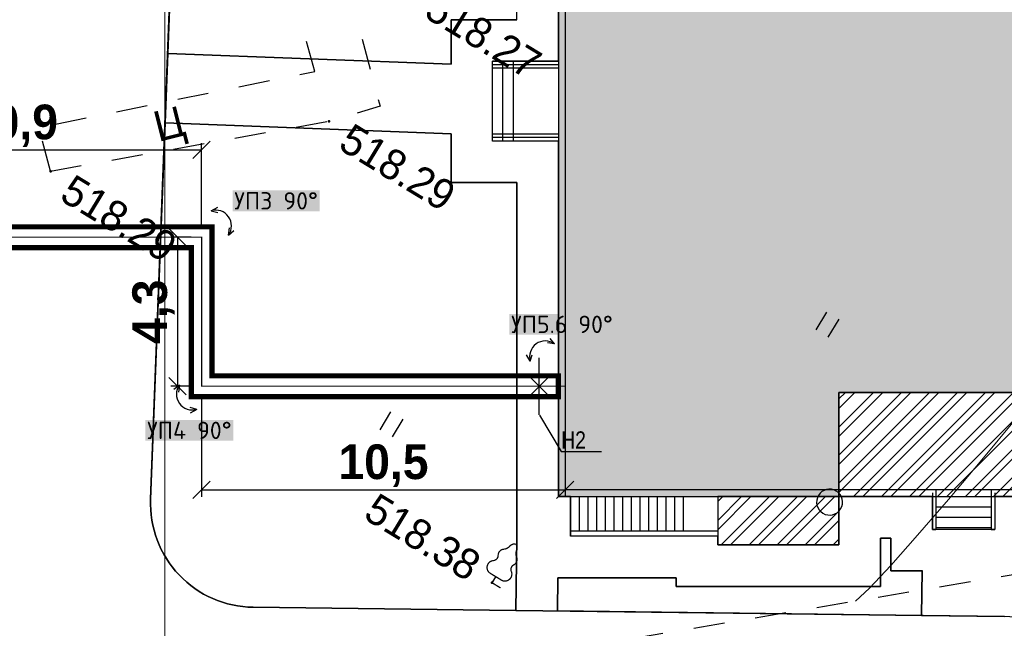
# Model space of a CAD drawing. Header units: millimetres. Extents: x 0 to 1576219, y -334896 to 156638.
# Tile 31 of 63: x 359679 to 388108, y -38382 to -20829. Entities that reach past the tile are written whole.
import ezdxf
from ezdxf import colors
from ezdxf.entities.mleader import LeaderData, LeaderLine
from ezdxf.math import Vec2, Vec3

# ---------------------------------------------------------------- set-up
doc = ezdxf.new("R2010")
doc.units = ezdxf.units.MM
doc.linetypes.add('Д_ТРОТ_ТРУБА', pattern=[3, 1.5, -1.5])
doc.linetypes.add('ДОРОГИ_СТРОЯЩ', pattern=[9, 8, -1])
for name, color, linetype in [('(004) Точки рельефа', 7, 'Continuous'), ('(022) Возд. Линии', 7, 'Continuous'), ('(025) Дорога', 7, 'Continuous'), ('(031) Горизонтали', 42, 'Continuous'), ('(036) Растительность', 7, 'Continuous'), ('(038) Деревья', 7, 'Continuous')]:
    doc.layers.add(name, color=color, linetype=linetype)
doc.layers.add('К1', color=7, linetype='Continuous', lineweight=40, true_color=0x076e4b)
doc.styles.add('BLACK', font='tahomabd.ttf')
doc.styles.add('BM-431', font='txt')
doc.styles.add('D-431', font='txt')
doc.styles.add('FAYZXON', font='GOTHICB.TTF')
doc.styles.add('GOST', font='isocpeur.ttf')
doc.styles.add('стиль 3', font='arial.ttf', dxfattribs={"width": 0.8, "height": 800})
doc.dimstyles.new('genplan dimension', dxfattribs={"dimtxt": 1100, "dimasz": 450, "dimexe": 450, "dimexo": 0, "dimgap": 80, "dimtad": 1, "dimlfac": 0.001, "dimtxsty": 'BLACK', "dimblk": 'OBLIQUE', "dimcen": 0, "dimclrd": 186, "dimclre": 186, "dimclrt": 186, "dimadec": 1, "dimazin": 0, "dimtfac": 1, "dimtmove": 0, "dimatfit": 3, "dimldrblk": 'OBLIQUE', "dimfxl": 1, "dimlwd": 9, "dimlwe": 9, "dimarcsym": 0})
doc.dimstyles.new('MAGENTA genplan dimension', dxfattribs={"dimtxt": 1000, "dimasz": 500, "dimexe": 200, "dimexo": 300, "dimgap": 100, "dimtad": 1, "dimdec": 1, "dimlfac": 0.001, "dimzin": 1, "dimtxsty": 'FAYZXON', "dimblk": 'OBLIQUE', "dimcen": 0, "dimclrd": 142, "dimclre": 142, "dimclrt": 6, "dimadec": 0, "dimazin": 0, "dimtfac": 1, "dimtdec": 1, "dimtmove": 0, "dimatfit": 3, "dimldrblk": 'OBLIQUE', "dimfxl": 1, "dimlwd": 30, "dimlwe": 30, "dimarcsym": 0})

# ---------------------------------------------------------------- blocks, each defined once
blk = doc.blocks.new('_Oblique')
at = {"color": 0, "linetype": 'ByBlock', "lineweight": -2}
blk.add_line((-0.5, -0.5), (0.5, 0.5), dxfattribs=at)
blk = doc.blocks.new('*D287')
at = {"color": 186, "lineweight": 9, "transparency": 16777216}
for p, q in [((2251645, -569648), (2251244, -569892)), ((2251628, -569658), (2280354, -616929)), ((2280501, -616840), (2279970, -617163))]:
    blk.add_line(p, q, dxfattribs=at)
at = {"layer": 'Defpoints', "color": 0, "transparency": 16777216}
for p in [(2251645, -569648), (2280501, -616840), (2280354, -616929)]:
    blk.add_point(p, dxfattribs=at)
at = {"color": 186, "lineweight": 9, "transparency": 16777216, "xscale": 449.9999999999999, "yscale": 449.9999999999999, "zscale": 449.9999999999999}
for p, rotation in [((2251628, -569658), 121.286569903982), ((2280354, -616929), 301.286569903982)]:
    blk.add_blockref('_Oblique', p, dxfattribs=dict(at, rotation=rotation))
at = {"color": 186, "transparency": 16777216, "insert": (2266656, -592890), "char_height": 1100, "attachment_point": 5, "rotation": 301.2866, "style": 'BLACK'}
blk.add_mtext('55,32', dxfattribs=at)
blk = doc.blocks.new('d')
at = {"layer": '(038) Деревья'}
blk.add_ellipse((0, 0), major_axis=(0.265, 0.265), ratio=1, start_param=5.497787, end_param=11.780972, dxfattribs=at)
blk = doc.blocks.new('I04010')
for p, q in [((-0.412273, 0.007146), (-0.412273, 1.207146)), ((0.387727, 1.207146), (0.387727, 0.007146))]:
    blk.add_line(p, q)
blk = doc.blocks.new('karagach-flat-55-flat-1')
at = {"layer": '(038) Деревья', "const_width": 0.0375}
for points in [[(-0.208, 1.009, 0.181567), (-0.117, 1.159, 0.303004)], [(0, 1.312, 0.246034), (-0.117, 1.159, 0.489079)], [(0, 1.312, -0.246034), (0.117, 1.159, -0.489079)], [(0.208, 1.009, -0.181567), (0.117, 1.159, -0.303004)], [(-0.208, 1.009, 0.430853), (-0.255, 0.753, 0.548276)], [(0.208, 1.009, -0.430853), (0.255, 0.753, -0.548276)], [(-0.315, 0.559, 0.626949), (-0.218, 0.206, 0.702465)], [(-0.315, 0.559, 0.383603), (-0.255, 0.753, 0.352912)], [(0.315, 0.559, -0.626949), (0.218, 0.206, -0.702465)], [(0.315, 0.559, -0.383603), (0.255, 0.753, -0.352912)]]:
    blk.add_lwpolyline(points, format="xyb", dxfattribs=at)
for points in [[(0, 0.206), (-0.218, 0.206)], [(0, 0), (0, 0.206)], [(0, 0.206), (0.218, 0.206)], [(0, 0), (0.281, 0)]]:
    blk.add_lwpolyline(points, dxfattribs=at)
at = {"layer": '(038) Деревья'}
blk.add_lwpolyline([(0, 0), (0, 0.206)], dxfattribs=at)
blk = doc.blocks.new('A$C05d28b1e')
at = {"layer": '(004) Точки рельефа', "color": 7, "linetype": 'ByBlock', "lineweight": -2}
for p in [(-154269, 22938), (-160388, 17533), (-143327, 14007)]:
    blk.add_point(p, dxfattribs=at)
at = {"layer": '(025) Дорога', "linetype": 'Д_ТРОТ_ТРУБА', "ltscale": 600, "flags": 128}
for points in [[(27459, 120222), (8937, 104733), (7549, 103433), (-2273, 96670), (-15702, 86137), (-17767, 85381), (-18644, 85674), (-40043, 104576), (-45955, 113584), (-51231, 109005), (-44895, 102103), (-42025, 99008), (-25117, 82841), (-25117, 81951), (-25407, 81084), (-32229, 76172), (-32639, 76060), (-33388, 76495), (-37188, 78427), (-42918, 74170), (-43534, 73566), (-56171, 68379), (-72915, 59805), (-96929, 47597), (-121278, 30068), (-138829, 14906), (-139804, 14024), (-138021, 12053), (-129914, 19516), (-105640, 36924), (-88825, 45949), (-78921, 50853), (-56719, 62542), (-42094, 71045), (-39916, 71829), (-37271, 72176), (-35503, 71928), (-34406, 71614), (-29497, 64248), (-29370, 62878), (-30300, 61153), (-32643, 58416), (-31513, 56567), (-31513, 56567), (-31513, 56567)], [(-155362, 23955), (-158570, 26940), (-156815, 28826), (-157910, 29845), (-157333, 30400), (-154421, 27328), (-155534, 26273), (-153229, 24072), (-154269, 22938)], [(-160388, 17533), (-161335, 18428), (-155362, 23955)], [(-160388, 17533), (-154269, 22938), (-154271, 22940)]]:
    blk.add_lwpolyline(points, dxfattribs=at)
at = {"layer": '(031) Горизонтали', "color": 42, "linetype": 'Continuous', "lineweight": 0, "ltscale": 600}
blk.add_lwpolyline([(-134085, 19004), (-133934, 19534), (-133751, 20410), (-133544, 21557), (-133321, 22905), (-133090, 24381), (-132859, 25913)], dxfattribs=at)
at = {"layer": '(022) Возд. Линии', "xscale": 1000, "yscale": 1000, "zscale": 1000}
blk.add_blockref('karagach-flat-55-flat-1', (-143327, 14007), dxfattribs=at)
at = {"layer": '(036) Растительность', "linetype": 'Continuous', "xscale": 500, "yscale": 500, "zscale": 500}
for p in [(-138917, 25096), (-148177, 16097)]:
    blk.add_blockref('I04010', p, dxfattribs=at)
at = {"layer": '(038) Деревья', "linetype": 'Continuous', "xscale": 1000, "yscale": 1000, "zscale": 1000}
blk.add_blockref('d', (-136210, 21055), dxfattribs=at)
at = {"layer": '(004) Точки рельефа', "linetype": 'ByBlock', "char_height": 875, "attachment_point": 4, "style": 'D-431'}
for s, insert in [('518.27', (-153528, 27362)), ('518.29', (-153671, 22827)), ('518.29', (-159782, 17388)), ('518.38', (-147512, 14092))]:
    blk.add_mtext(s, dxfattribs=dict(at, insert=insert))
at = {"layer": '(025) Дорога', "linetype": 'ДОРОГИ_СТРОЯЩ', "style": 'BM-431'}
blk.add_text('Ц', height=875, rotation=45.4202, dxfattribs=at).set_placement((-158166, 19866))
blk = doc.blocks.new('*D325')
at = {"color": 142, "lineweight": 30, "transparency": 16777216}
for p, q in [((354033, -26801), (354033, -24385)), ((364933, -26801), (364933, -24385)), ((354033, -24585), (364933, -24585))]:
    blk.add_line(p, q, dxfattribs=at)
at = {"layer": 'Defpoints', "color": 0, "transparency": 16777216}
for p in [(364933, -24585), (354033, -27101), (364933, -27101)]:
    blk.add_point(p, dxfattribs=at)
at = {"color": 142, "lineweight": 30, "transparency": 16777216, "xscale": 500, "yscale": 500, "zscale": 500, "rotation": 180}
blk.add_blockref('_Oblique', (354033, -24585), dxfattribs=at)
at = {"color": 142, "lineweight": 30, "transparency": 16777216, "xscale": 500, "yscale": 500, "zscale": 500}
blk.add_blockref('_Oblique', (364933, -24585), dxfattribs=at)
at = {"color": 6, "transparency": 16777216, "insert": (359483, -23890), "char_height": 1000, "attachment_point": 5, "style": 'FAYZXON'}
blk.add_mtext('10,9', dxfattribs=at)
blk = doc.blocks.new('*D326')
at = {"color": 142, "lineweight": 30, "transparency": 16777216}
for p, q in [((364633, -27101), (364039, -27101)), ((364239, -27101), (364239, -31401)), ((364633, -31401), (364039, -31401))]:
    blk.add_line(p, q, dxfattribs=at)
at = {"layer": 'Defpoints', "color": 0, "transparency": 16777216}
for p in [(364933, -27101), (364239, -31401), (364933, -31401)]:
    blk.add_point(p, dxfattribs=at)
at = {"color": 142, "lineweight": 30, "transparency": 16777216, "xscale": 500, "yscale": 500, "zscale": 500}
for p, rotation in [((364239, -27101), 90), ((364239, -31401), 270)]:
    blk.add_blockref('_Oblique', p, dxfattribs=dict(at, rotation=rotation))
at = {"color": 6, "transparency": 16777216, "insert": (363544, -29251), "char_height": 1000, "attachment_point": 5, "rotation": 90, "style": 'FAYZXON'}
blk.add_mtext('4,3', dxfattribs=at)
blk = doc.blocks.new('*D327')
at = {"color": 142, "lineweight": 30, "transparency": 16777216}
for p, q in [((364933, -31701), (364933, -34586)), ((375433, -31701), (375433, -34586)), ((364933, -34386), (375433, -34386))]:
    blk.add_line(p, q, dxfattribs=at)
at = {"layer": 'Defpoints', "color": 0, "transparency": 16777216}
for p in [(364933, -31401), (375433, -31401), (375433, -34386)]:
    blk.add_point(p, dxfattribs=at)
at = {"color": 142, "lineweight": 30, "transparency": 16777216, "xscale": 500, "yscale": 500, "zscale": 500, "rotation": 180}
blk.add_blockref('_Oblique', (364933, -34386), dxfattribs=at)
at = {"color": 142, "lineweight": 30, "transparency": 16777216, "xscale": 500, "yscale": 500, "zscale": 500}
blk.add_blockref('_Oblique', (375433, -34386), dxfattribs=at)
at = {"color": 6, "transparency": 16777216, "insert": (370183, -33691), "char_height": 1000, "attachment_point": 5, "style": 'FAYZXON'}
blk.add_mtext('10,5', dxfattribs=at)
blk = doc.blocks.new('A$C2cdd6916')
h = blk.add_hatch(color=1)
h.dxf.hatch_style = 1
h.paths.add_polyline_path([(16401.238, -4652.593), (12042.877, -7301.119), (10692.648, -5079.21), (11718.144, -4456.027), (9225.414, -354.04), (9994.537, 113.347), (7294.079, 4557.166), (6524.956, 4089.779), (4032.226, 8191.765), (3006.729, 7568.583), (1656.5, 9790.492), (26610.253, 24954.602), (28168.21, 22390.86), (31159.242, 24208.476), (35090.313, 26597.342), (27092.803, 39757.883), (26750.971, 39550.156), (23865.782, 40254.206), (20705.813, 41025.308), (19934.711, 37865.339), (16774.743, 38636.441), (16003.641, 35476.472), (12843.672, 36247.575), (12072.57, 33087.606), (8912.601, 33858.708), (8141.499, 30698.739), (4981.531, 31469.841), (4210.429, 28309.873), (1050.46, 29080.975), (279.358, 25921.006), (-2880.611, 26692.108), (-3651.713, 23532.14), (-4355.763, 20646.951), (-16319.891, 13376.488), (-19205.079, 14080.537), (-22365.048, 14851.639), (-23136.15, 11691.671), (-26296.119, 12462.773), (-27067.221, 9302.804), (-30227.189, 10073.906), (-30998.291, 6913.938), (-34158.26, 7685.04), (-34929.362, 4525.071), (-38089.331, 5296.173), (-38860.433, 2136.205), (-42020.401, 2907.307), (-42791.503, -252.662), (-45951.472, 518.44), (-46722.574, -2641.528), (-47426.624, -5526.717), (-47768.456, -5734.445), (-39770.946, -18894.986), (-32848.844, -14688.503), (-34406.8, -12124.761), (-9453.047, 3039.348), (-8102.818, 817.438), (-9128.315, 194.256), (-6635.585, -3907.731), (-7404.707, -4375.118), (-4704.249, -8818.937), (-3935.127, -8351.55), (-1442.396, -12453.537), (-416.9, -11830.354), (933.329, -14052.264), (-3425.032, -16700.79), (-1867.075, -19264.531), (-17591.358, -28819.998), (-15929.538, -31554.655), (-15758.622, -31450.792), (-14927.712, -32818.121), (-15440.46, -33129.712), (-13674.776, -36035.286), (-13162.028, -35723.695), (-12331.118, -37091.024), (-12502.034, -37194.887), (-12294.306, -37536.72), (-10840.214, -39929.545), (952.998, -32762.946), (1160.726, -33104.778), (5091.797, -30715.911), (5507.252, -31399.576), (10207.445, -28543.322), (9791.99, -27859.658), (12013.899, -26509.429), (12844.81, -27876.758), (18826.874, -24241.526), (17995.963, -22874.197), (20217.873, -21523.968), (20633.328, -22207.633), (25333.521, -19351.379), (24918.066, -18667.715), (28849.137, -16278.848), (28641.409, -15937.016), (40434.621, -8770.416), (38772.801, -6035.759), (38601.885, -6139.622), (37770.975, -4772.293), (38283.723, -4460.702), (36518.039, -1555.128), (36005.291, -1866.719), (35174.381, -499.39), (35345.297, -395.527), (35137.569, -53.694), (33683.477, 2339.131), (17959.194, -7216.335)])
h = blk.add_hatch()
h.set_pattern_fill('ANSI32', color=1, scale=60, angle=31.2865699)
h.set_pattern_definition([(76.28657, (-422045.4, -371330.9), (-555.2086, 135.48314), []), (76.28657, (-421815.2, -371191), (-555.2086, 135.48314), [])])
edge = h.paths.add_edge_path()
edge.add_line((12558.278, 1671.303), (13156.485, 2034.826))
edge.add_line((13156.485, 2034.826), (12076.302, 3812.354))
edge.add_arc((12013.983, 3914.903), 120, 121.2865699, 301.2865699, ccw=False)
edge.add_line((11951.665, 4017.453), (10456.027, 6478.645))
edge.add_line((10456.027, 6478.645), (9857.821, 6115.122))
edge.add_line((9857.821, 6115.122), (7572.818, 9875.277))
edge.add_line((7572.818, 9875.277), (28168.21, 22390.86))
edge.add_line((28168.21, 22390.86), (26610.253, 24954.602))
edge.add_line((26610.253, 24954.602), (1656.5, 9790.492))
edge.add_line((1656.5, 9790.492), (3006.729, 7568.583))
edge.add_line((3006.729, 7568.583), (4032.226, 8191.765))
edge.add_line((4032.226, 8191.765), (6524.956, 4089.779))
edge.add_line((6524.956, 4089.779), (7294.079, 4557.166))
edge.add_line((7294.079, 4557.166), (9994.537, 113.347))
edge.add_line((9994.537, 113.347), (9225.414, -354.04))
edge.add_line((9225.414, -354.04), (11718.144, -4456.027))
edge.add_line((11718.144, -4456.027), (10692.648, -5079.21))
edge.add_line((10692.648, -5079.21), (12042.877, -7301.119))
edge.add_line((12042.877, -7301.119), (16401.238, -4652.593))
edge.add_line((16401.238, -4652.593), (12558.278, 1671.303))
edge = h.paths.add_edge_path()
edge.add_line((-3935.127, -8351.55), (-4704.249, -8818.937))
edge.add_line((-4704.249, -8818.937), (-7404.707, -4375.118))
edge.add_line((-7404.707, -4375.118), (-6635.585, -3907.731))
edge.add_line((-6635.585, -3907.731), (-9128.315, 194.256))
edge.add_line((-9128.315, 194.256), (-8102.818, 817.438))
edge.add_line((-8102.818, 817.438), (-9453.047, 3039.348))
edge.add_line((-9453.047, 3039.348), (-34406.8, -12124.761))
edge.add_line((-34406.8, -12124.761), (-32848.844, -14688.503))
edge.add_line((-32848.844, -14688.503), (-12253.452, -2172.92))
edge.add_line((-12253.452, -2172.92), (-9968.449, -5933.074))
edge.add_line((-9968.449, -5933.074), (-10566.655, -6296.598))
edge.add_line((-10566.655, -6296.598), (-9071.017, -8757.79))
edge.add_arc((-9008.699, -8860.339), 120, -58.7134301, 121.2865699, ccw=False)
edge.add_line((-8946.381, -8962.889), (-7866.197, -10740.417))
edge.add_line((-7866.197, -10740.417), (-7267.991, -10376.893))
edge.add_line((-7267.991, -10376.893), (-3425.032, -16700.79))
edge.add_line((-3425.032, -16700.79), (933.329, -14052.264))
edge.add_line((933.329, -14052.264), (-416.9, -11830.354))
edge.add_line((-416.9, -11830.354), (-1442.396, -12453.537))
edge.add_line((-1442.396, -12453.537), (-3935.127, -8351.55))
h.paths.add_polyline_path([(41974.214, 4100.856), (35137.569, -53.694), (35345.297, -395.527), (35174.381, -499.39), (36005.291, -1866.719), (36518.039, -1555.128), (38283.723, -4460.702), (37770.975, -4772.293), (38601.885, -6139.622), (38772.801, -6035.759), (38980.529, -6377.591), (45817.173, -2223.04)])
h.paths.add_polyline_path([(-15440.46, -33129.712), (-14927.712, -32818.121), (-15758.622, -31450.792), (-15929.538, -31554.655), (-16137.265, -31212.823), (-22973.91, -35367.374), (-19130.951, -41691.27), (-12294.306, -37536.72), (-12502.034, -37194.887), (-12331.118, -37091.024), (-13162.028, -35723.695), (-13674.776, -36035.286)])
h.paths.add_polyline_path([(22981.424, -31078.171), (16999.36, -34713.402), (12844.81, -27876.758), (18826.874, -24241.526)])
h.paths.add_polyline_path([(31886.288, 23012.063), (28895.256, 21194.447), (28168.21, 22390.86), (31159.242, 24208.476)])
h.paths.add_polyline_path([(-35112.829, -17702.532), (-32121.797, -15884.916), (-32848.844, -14688.503), (-35839.876, -16506.119)])
for p, q in [((-46288.397, -8169.999), (-47912.101, -9156.705)), ((-46461.293, -10966.445), (-47655.726, -9000.909)), ((-46204.919, -10810.649), (-47399.352, -8845.114)), ((-46717.667, -11122.24), (-47912.101, -9156.705)), ((-45093.964, -10135.535), (-46717.667, -11122.24)), ((-30300.222, -13490.785), (-28932.893, -12659.875)), ((-30144.427, -13747.159), (-28777.098, -12916.249)), ((-29988.631, -14003.533), (-28621.302, -13172.623)), ((-35320.557, -17360.7), (-38952.524, -19567.805)), ((-35242.659, -17488.887), (-38874.627, -19695.992))]:
    blk.add_line(p, q)
at = {"color": 1}
for p, q in [((-46236.466, -8255.457), (-47860.169, -9242.163)), ((-46184.534, -8340.915), (-47808.237, -9327.621)), ((-45197.828, -9964.619), (-46821.531, -10951.324)), ((-45145.896, -10050.077), (-46769.599, -11036.782)), ((-29192.553, -12232.584), (-28595.336, -13215.352)), ((-29055.163, -12266.111), (-28509.878, -13163.42)), ((-30559.882, -13063.494), (-29962.665, -14046.262)), ((-30593.408, -13200.884), (-30048.123, -14098.194)), ((-28595.336, -13215.352), (-28509.878, -13163.42)), ((-30048.123, -14098.194), (-29962.665, -14046.262))]:
    blk.add_line(p, q, dxfattribs=at)
for points in [[(-38089.331, 5296.173), (-38860.433, 2136.205), (-42020.401, 2907.307), (-42791.503, -252.662), (-45951.472, 518.44), (-46722.574, -2641.528), (-47426.624, -5526.717), (-47768.456, -5734.445), (-39770.946, -18894.986), (-12253.452, -2172.92)], [(-38089.331, 5296.173), (-38860.433, 2136.205), (-42020.401, 2907.307), (-42791.503, -252.662), (-45951.472, 518.44), (-47426.624, -5526.717), (-47768.456, -5734.445), (-39770.946, -18894.986), (-32848.844, -14688.503), (-34406.8, -12124.761), (-9453.047, 3039.348)], [(-36694.456, -17025.438), (-36175.137, -17880.018)], [(-37121.747, -17285.097), (-36602.428, -18139.678)], [(-36908.101, -17155.268), (-36388.783, -18009.848)], [(-37549.037, -17544.757), (-37029.718, -18399.337)], [(-37335.392, -17414.927), (-36816.073, -18269.508)], [(-37976.327, -17804.416), (-37457.008, -18658.997)], [(-37762.682, -17674.586), (-37243.363, -18529.167)], [(-38617.263, -18193.905), (-38097.944, -19048.486)], [(-38403.617, -18064.076), (-37884.299, -18918.656)], [(-38189.972, -17934.246), (-37670.653, -18788.826)], [(-39044.553, -18453.565), (-38525.234, -19308.145)], [(-38830.908, -18323.735), (-38311.589, -19178.316)], [(-39471.843, -18713.224), (-38874.627, -19695.992)], [(-39258.198, -18583.394), (-38738.879, -19437.975)]]:
    blk.add_lwpolyline(points)
at = {"color": 2, "lineweight": 30}
blk.add_lwpolyline([(-37942.445, 5054.461), (-38713.547, 1894.493), (-41873.516, 2665.595), (-42644.618, -494.374), (-45804.587, 276.728), (-47251.964, -5654.611), (-47493.676, -5801.497), (-39703.894, -18620.206), (-12186.399, -1898.14)], dxfattribs=at)
blk.add_lwpolyline([(-3935.127, -8351.55), (-4704.249, -8818.937), (-7404.707, -4375.118), (-6635.585, -3907.731), (-9128.315, 194.256), (-8102.818, 817.438), (-9453.047, 3039.348), (-34406.8, -12124.761), (-32848.844, -14688.503), (-12253.452, -2172.92), (-9968.449, -5933.074), (-10566.655, -6296.598), (-9071.017, -8757.79, -1), (-8946.381, -8962.889), (-7866.197, -10740.417), (-7267.991, -10376.893), (-3425.032, -16700.79), (933.329, -14052.264), (-416.9, -11830.354), (-1442.396, -12453.537)], format="xyb", close=True)
blk.add_lwpolyline([(-35112.829, -17702.532), (-32121.797, -15884.916), (-32848.844, -14688.503), (-35839.876, -16506.119)], close=True)
dim = blk.add_linear_dim(base=(-30888.110056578, -55388.882923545), p1=(-59597.220211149, -8107.421278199), p2=(-30741.657936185, -55299.885650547), angle=121.286569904, dimstyle='genplan dimension')
dim.commit()
dim.dimension.update_dxf_attribs({"geometry": '*D287', "text_midpoint": (-44586.204274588, -31349.228369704), "insert": (-2311242.441715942, 561540.578719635)})

msp = doc.modelspace()

# ---------------------------------------------------------------- block references
at = {"rotation": 328.7134303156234}
msp.add_blockref('A$C2cdd6916', (419032.883, -39085.273, -3656), dxfattribs=at)

# ---------------------------------------------------------------- next in the draw order: block references
at = {"color": 5, "lineweight": 50, "rotation": 328.7134303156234}
msp.add_blockref('A$C05d28b1e', (488531.156, -123473.137), dxfattribs=at)

# ---------------------------------------------------------------- next in the draw order: linework, layer by layer
at = {"lineweight": 25}
for p, q in [((365208.049, -26338.696, 3656), (365400.281, -26234.565, 3656)), ((365208.049, -26338.696, 3656), (365396.907, -26393.084, 3656)), ((365709.238, -27041.265, 3656), (365738.411, -26834.176, 3656)), ((365709.238, -27041.265, 3656), (365865.896, -26911.773, 3656)), ((375121.289, -30180.943, -3656), (374991.797, -30024.286, -3656)), ((375121.289, -30180.943, -3656), (374914.2, -30151.77, -3656)), ((374418.72, -30682.132, -3656), (374314.589, -30489.9, -3656)), ((374418.72, -30682.132, -3656), (374473.109, -30493.275, -3656)), ((364290.725, -31365.969), (364134.068, -31495.461)), ((364290.725, -31365.969), (364261.552, -31573.057)), ((364791.914, -32068.538), (364599.682, -32172.668)), ((364791.914, -32068.538), (364603.057, -32014.149)), ((374684.846, -32231.656, -3651.448), (375310.461, -33287.554, -503904.448))]:
    msp.add_line(p, q, dxfattribs=at)
at = {"lineweight": 30}
for p, q in [((374680.279, -32223.949), (374680.279, -30578.636)), ((374367.053, -31088.066), (374993.505, -31714.519)), ((374993.505, -31088.066), (374367.053, -31714.519))]:
    msp.add_line(p, q, dxfattribs=at)
at = {"color": 8}
for points in [[(388117.028, -38039.466), (374007.471, -37867.832), (366419.935, -37775.534, -0.421908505), (363458.633, -34660.691), (364461.535, -8531.994, -0.409282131), (367523.817, -5647.752), (387047.059, -6067.529), (410847.372, -6579.268, -0.407930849)], [(410847.372, -6579.268), (387047.059, -6067.529), (367523.817, -5647.752, 0.409282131), (364461.535, -8531.994), (363952.202, -21801.691), (372132.883, -22115.691), (372132.883, -20828.761), (374032.883, -20828.761), (374032.883, -17978.761), (375135.827, -17978.761), (380032.883, -13081.704), (382332.883, -15381.704), (384632.883, -13081.704), (386932.883, -15381.704), (389232.883, -13081.704)], [(363458.633, -34660.691, 0.421908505), (366419.935, -37775.534)]]:
    msp.add_lwpolyline(points, format="xyb", dxfattribs=at)
for points in [[(364461.535, -8531.994), (363458.633, -34660.691)], [(363458.633, -34660.691), (364461.535, -8531.994)], [(407432.883, -34578.76), (387832.883, -34578.761), (387832.883, -35528.761), (386032.883, -35528.761), (386032.883, -34578.761), (383332.883, -34578.761), (383332.883, -35978.761), (379832.883, -35978.761), (379832.883, -35728.761), (375582.883, -35728.761), (375582.883, -34578.761), (375232.883, -34578.761), (375232.883, -24328.761), (373332.883, -24328.761), (373332.883, -22028.761), (375232.883, -22028.761), (375232.883, -19178.761), (375632.883, -19178.761), (377732.883, -17078.761), (380032.883, -14778.761), (382332.883, -17078.761), (384632.883, -14778.761), (386932.883, -17078.761), (389232.883, -14778.761)], [(374032.883, -20828.761), (372132.883, -20828.761), (372132.883, -22115.691), (363952.202, -21801.691), (363875.492, -23800.219), (372132.883, -24117.164), (372132.883, -25528.761), (374032.883, -25528.761), (374032.883, -35778.761), (374007.471, -37867.832), (375207.382, -37882.428), (375218.983, -36928.761), (378632.883, -36928.761), (378632.883, -37178.761), (384532.883, -37178.761), (384532.883, -35778.761), (384832.883, -35778.761), (384832.883, -36728.761), (385732.794, -36728.761), (385717.205, -38010.274), (388117.028, -38039.466)], [(363875.492, -23800.219), (363458.633, -34660.691)], [(372132.883, -24117.164), (363875.492, -23800.219)], [(374032.883, -35778.761), (374007.471, -37867.832)], [(385732.972, -36714.164), (385717.205, -38010.274)], [(366419.935, -37775.534), (374007.471, -37867.832)], [(374007.471, -37867.832), (402532.883, -38214.827)], [(374007.471, -37867.832), (388117.028, -38039.466)]]:
    msp.add_lwpolyline(points, dxfattribs=at)
at = {"color": 8, "lineweight": 30}
for points in [[(364461.535, -8531.994), (363952.202, -21801.691)], [(375232.883, -22028.761), (375232.883, -19178.761)], [(374032.883, -20828.761), (372132.883, -20828.761)], [(372132.883, -20828.761), (372132.883, -22115.691)], [(372132.883, -22115.691), (372132.883, -20828.761)], [(372132.883, -20828.761), (374032.883, -20828.761)], [(363952.202, -21801.691), (363875.492, -23800.219)], [(372132.883, -22115.691), (363952.202, -21801.691)], [(363952.202, -21801.691), (372132.883, -22115.691)], [(373332.883, -24328.761), (373332.883, -22028.761)], [(373332.883, -22028.761), (375232.883, -22028.761)], [(363875.492, -23800.219), (372132.883, -24117.164)], [(372132.883, -24117.164), (363875.492, -23800.219)], [(372132.883, -24117.164), (372132.883, -25528.761)], [(372132.883, -25528.761), (372132.883, -24117.164)], [(375232.883, -24328.761), (373332.883, -24328.761)], [(375232.883, -34578.761), (375232.883, -24328.761)], [(372132.883, -25528.761), (374032.883, -25528.761)], [(374032.883, -25528.761), (372132.883, -25528.761)], [(374032.883, -25528.761), (374032.883, -35778.761)], [(374032.883, -35778.761), (374032.883, -25528.761)], [(375582.883, -34578.761), (375232.883, -34578.761)], [(375582.883, -35728.761), (375582.883, -34578.761)], [(386032.883, -34578.761), (383332.883, -34578.761)], [(383332.883, -34578.761), (383332.883, -35978.761)], [(386032.883, -35528.761), (386032.883, -34578.761)], [(407432.883, -34578.76), (387832.883, -34578.761)], [(387832.883, -34578.761), (387832.883, -35528.761)], [(387832.883, -35528.761), (386032.883, -35528.761)], [(374032.883, -35778.761), (374007.471, -37867.832)], [(374007.471, -37867.832), (374032.883, -35778.761)], [(379832.883, -35728.761), (375582.883, -35728.761)], [(379832.883, -35978.761), (379832.883, -35728.761)], [(384532.883, -37178.761), (384532.883, -35778.761)], [(384532.883, -35778.761), (384832.883, -35778.761)], [(384832.883, -35778.761), (384532.883, -35778.761)], [(384532.883, -35778.761), (384532.883, -37178.761)], [(384832.883, -35778.761), (384832.883, -36728.761)], [(384832.883, -36728.761), (384832.883, -35778.761)], [(383332.883, -35978.761), (379832.883, -35978.761)], [(375207.382, -37882.428), (375218.983, -36928.761)], [(375218.983, -36928.761), (375207.382, -37882.428)], [(375218.983, -36928.761), (378632.883, -36928.761)], [(378632.883, -36928.761), (375218.983, -36928.761)], [(378632.883, -36928.761), (378632.883, -37178.761)], [(378632.883, -37178.761), (378632.883, -36928.761)], [(384832.883, -36728.761), (385732.794, -36728.761)], [(385732.794, -36728.761), (384832.883, -36728.761)], [(385732.794, -36728.761), (385717.205, -38010.274)], [(385717.205, -38010.274), (385732.794, -36728.761)], [(378632.883, -37178.761), (384532.883, -37178.761)], [(384532.883, -37178.761), (378632.883, -37178.761)], [(374007.471, -37867.832), (366419.935, -37775.534)], [(366419.935, -37775.534), (374007.471, -37867.832)], [(374007.471, -37867.832), (375207.382, -37882.428)], [(388117.028, -38039.466), (374007.471, -37867.832)], [(375207.382, -37882.428), (385717.205, -38010.274)], [(385717.205, -38010.274), (388117.028, -38039.466)]]:
    msp.add_lwpolyline(points, dxfattribs=at)
at = {"color": 8}
msp.add_lwpolyline([(374032.883, -25528.761), (372132.883, -25528.761), (372132.883, -24117.164), (363875.492, -23800.219), (363458.633, -34660.691, 0.421908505), (366419.935, -37775.534), (374007.471, -37867.832), (374032.883, -35778.761)], format="xyb", close=True, dxfattribs=at)
at = {"color": 1, "const_width": 150}
msp.add_lwpolyline([(354033.09, -26801.188), (365233.015, -26801.188), (365233.015, -31100.717), (375232.895, -31101.293), (375232.945, -31701.293), (364633.015, -31701.293), (364633.015, -27400.777), (354033.113, -27401.188)], close=True, dxfattribs=at)
at = {"const_width": 30}
msp.add_lwpolyline([(354033.122, -27101.188), (364933.015, -27101.188), (364933.015, -31401.293), (375432.945, -31401.293)], dxfattribs=at)
at = {"lineweight": 25, "elevation": -503904.448}
msp.add_lwpolyline([(375310.461, -33287.554), (376479.661, -33287.554)], dxfattribs=at)
at = {"color": 8, "lineweight": 30}
for points in [[(366419.935, -37775.534, -0.421908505), (363458.633, -34660.691)], [(363458.633, -34660.691, 0.421908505), (366419.935, -37775.534)]]:
    msp.add_lwpolyline(points, format="xyb", dxfattribs=at)
at = {"color": 8}
for points in [[(385717.205, -38010.274), (385732.794, -36728.761), (384832.883, -36728.761), (384832.883, -35778.761), (384532.883, -35778.761), (384532.883, -37178.761), (378632.883, -37178.761), (378632.883, -36928.761), (375218.983, -36928.761), (375207.382, -37882.428)], [(385717.205, -38010.274), (385732.794, -36728.761), (384832.883, -36728.761), (384832.883, -35778.761), (384532.883, -35778.761), (384532.883, -37178.761), (378632.883, -37178.761), (378632.883, -36928.761), (375218.983, -36928.761), (375207.382, -37882.428)], [(385717.205, -38010.274), (375207.382, -37882.428), (375218.983, -36928.761), (378632.883, -36928.761), (378632.883, -37178.761), (384532.883, -37178.761), (384532.883, -35778.761), (384832.883, -35778.761), (384832.883, -36728.761), (385732.794, -36728.761)]]:
    msp.add_lwpolyline(points, close=True, dxfattribs=at)
at = {"lineweight": 25}
for centre, start, end in [((365340.793, -26775.923, 3656), 324.2398423, 106.9406549), ((374855.947, -30549.389, -3656), 54.2398423, 196.9406549), ((364659.17, -31631.31), 144.2398423, 286.9406549)]:
    msp.add_arc(centre, 454.046, start, end, dxfattribs=at)

# ---------------------------------------------------------------- next in the draw order: texts
at = {"lineweight": 25, "style": 'стиль 3', "width": 0.8}
msp.add_text('Н2', height=500, dxfattribs=at).set_placement((375313.015, -33202.094, -503904.448))

# ---------------------------------------------------------------- next in the draw order: leaders
at = {"layer": 'К1', "color": 0, "linetype": 'ByBlock', "lineweight": 0, "ltscale": 250}
ml = msp.add_multileader_mtext('Standard', dxfattribs=at)
ml.set_content('УП3 90%%D', style='GOST')
ml.set_leader_properties()
ml.build(insert=Vec2(0, 0))
ml.multileader.update_dxf_attribs({"text_left_attachment_type": 6, "text_right_attachment_type": 6, "dogleg_length": 0.001, "arrow_head_size": 750, "scale": 500})
ctx = ml.context
ctx.base_point, ctx.scale, ctx.char_height, ctx.arrow_head_size, ctx.landing_gap_size, ctx.plane_origin = Vec3(365908.369, -26402.873, 3656), 500, 500, 750, 0, Vec3(399609.335, -12844.234, 3656)
ctx.left_attachment, ctx.right_attachment, ctx.text_align_type = 6, 6, 1
notes = []
notes.append((ctx, [(0, (0, 0, 0), (0, 0), (1, 0), 1, [])]))
ctx.mtext.insert, ctx.mtext.alignment, ctx.mtext.flow_direction = Vec3(367083.369, -25802.873, 3656), 2, 5
ctx.mtext.has_bg_fill, ctx.mtext.bg_color, ctx.mtext.bg_scale_factor, ctx.mtext.bg_transparency, ctx.mtext.use_window_bg_color = 1, -1023410173, 1.1, 0, 0
for ctx, leaders in notes:
    for number, flags, end, landing, length, lines in leaders:
        leader = LeaderData()
        leader.index, (leader.has_last_leader_line, leader.has_dogleg_vector, leader.attachment_direction) = number, flags
        leader.last_leader_point, leader.dogleg_vector, leader.dogleg_length = Vec3(end), Vec3(landing), length
        for number, points, colour, breaks in lines:
            line = LeaderLine()
            line.index, line.vertices, line.color, line.breaks = number, Vec3.list(points), colors.encode_raw_color(colour), breaks
            leader.lines.append(line)
        ctx.leaders.append(leader)

# ---------------------------------------------------------------- next in the draw order: leaders
ml = msp.add_multileader_mtext('Standard', dxfattribs=at)
ml.set_content('УП4 90%%D', style='GOST')
ml.set_leader_properties()
ml.build(insert=Vec2(0, 0))
ml.multileader.update_dxf_attribs({"text_left_attachment_type": 6, "text_right_attachment_type": 6, "dogleg_length": 0.001, "arrow_head_size": 750, "scale": 500})
ctx = ml.context
ctx.base_point, ctx.scale, ctx.char_height, ctx.arrow_head_size, ctx.landing_gap_size, ctx.plane_origin = Vec3(363379.12, -33023.785, 3656), 500, 500, 750, 0, Vec3(395905.087, -19465.146, 3656)
ctx.left_attachment, ctx.right_attachment, ctx.text_align_type = 6, 6, 1
notes = []
notes.append((ctx, [(0, (0, 0, 0), (0, 0), (1, 0), 1, [])]))
ctx.mtext.insert, ctx.mtext.alignment, ctx.mtext.flow_direction = Vec3(364579.12, -32423.785, 3656), 2, 5
ctx.mtext.has_bg_fill, ctx.mtext.bg_color, ctx.mtext.bg_scale_factor, ctx.mtext.bg_transparency, ctx.mtext.use_window_bg_color = 1, -1023410173, 1.1, 0, 0
for ctx, leaders in notes:
    for number, flags, end, landing, length, lines in leaders:
        leader = LeaderData()
        leader.index, (leader.has_last_leader_line, leader.has_dogleg_vector, leader.attachment_direction) = number, flags
        leader.last_leader_point, leader.dogleg_vector, leader.dogleg_length = Vec3(end), Vec3(landing), length
        for number, points, colour, breaks in lines:
            line = LeaderLine()
            line.index, line.vertices, line.color, line.breaks = number, Vec3.list(points), colors.encode_raw_color(colour), breaks
            leader.lines.append(line)
        ctx.leaders.append(leader)

# ---------------------------------------------------------------- next in the draw order: dimensions: what is measured, and where the dimension line sits
dim = msp.add_linear_dim(base=(375432.945, -34386.158), p1=(364933.015, -31401.293), p2=(375432.945, -31401.293), dimstyle='MAGENTA genplan dimension')
dim.commit()
dim.dimension.update_dxf_attribs({"geometry": '*D327', "text_midpoint": (370182.98, -33690.985)})

# ---------------------------------------------------------------- next in the draw order: leaders
ml = msp.add_multileader_mtext('Standard', dxfattribs=at)
ml.set_content('УП5.6 90%%D', style='GOST')
ml.set_leader_properties()
ml.build(insert=Vec2(0, 0))
ml.multileader.update_dxf_attribs({"text_left_attachment_type": 6, "text_right_attachment_type": 6, "dogleg_length": 0.001, "arrow_head_size": 750, "scale": 500})
ctx = ml.context
ctx.base_point, ctx.scale, ctx.char_height, ctx.arrow_head_size, ctx.landing_gap_size, ctx.plane_origin = Vec3(373912.186, -29965.498, 3656), 500, 500, 750, 0, Vec3(405238.153, -16406.859, 3656)
ctx.left_attachment, ctx.right_attachment, ctx.text_align_type = 6, 6, 1
notes = []
notes.append((ctx, [(0, (0, 0, 0), (0, 0), (1, 0), 1, [])]))
ctx.mtext.insert, ctx.mtext.alignment, ctx.mtext.flow_direction = Vec3(375337.186, -29365.498, 3656), 2, 5
ctx.mtext.has_bg_fill, ctx.mtext.bg_color, ctx.mtext.bg_scale_factor, ctx.mtext.bg_transparency, ctx.mtext.use_window_bg_color = 1, -1023410173, 1.1, 0, 0
for ctx, leaders in notes:
    for number, flags, end, landing, length, lines in leaders:
        leader = LeaderData()
        leader.index, (leader.has_last_leader_line, leader.has_dogleg_vector, leader.attachment_direction) = number, flags
        leader.last_leader_point, leader.dogleg_vector, leader.dogleg_length = Vec3(end), Vec3(landing), length
        for number, points, colour, breaks in lines:
            line = LeaderLine()
            line.index, line.vertices, line.color, line.breaks = number, Vec3.list(points), colors.encode_raw_color(colour), breaks
            leader.lines.append(line)
        ctx.leaders.append(leader)

# ---------------------------------------------------------------- next in the draw order: dimensions: what is measured, and where the dimension line sits
dim = msp.add_linear_dim(base=(364933.015, -24585.294), p1=(354033.122, -27101.188), p2=(364933.015, -27101.188), dimstyle='MAGENTA genplan dimension')
dim.commit()
dim.dimension.update_dxf_attribs({"geometry": '*D325', "text_midpoint": (359483.069, -23890.121)})
dim = msp.add_linear_dim(base=(364238.728, -31401.293), p1=(364933.015, -27101.188), p2=(364933.015, -31401.293), angle=90, dimstyle='MAGENTA genplan dimension')
dim.commit()
dim.dimension.update_dxf_attribs({"geometry": '*D326', "text_midpoint": (363543.555, -29251.24)})

# ---------------------------------------------------------------- next in the draw order: leaders
ml = msp.add_multileader_mtext('Standard', dxfattribs=at)
ml.set_content('УП1,2 90%%D', style='GOST')
ml.set_leader_properties()
ml.build(insert=Vec2(0, 0))
ml.multileader.update_dxf_attribs({"text_left_attachment_type": 6, "text_right_attachment_type": 6, "dogleg_length": 0.001, "arrow_head_size": 750, "scale": 500})
ctx = ml.context
ctx.base_point, ctx.scale, ctx.char_height, ctx.arrow_head_size, ctx.landing_gap_size, ctx.plane_origin = Vec3(740669.526, -189800.546, 3656), 500, 500, 750, 0, Vec3(775757.993, -176241.907, 3656)
ctx.left_attachment, ctx.right_attachment, ctx.text_align_type = 6, 6, 1
notes = []
notes.append((ctx, [(0, (0, 0, 0), (0, 0), (1, 0), 1, [])]))
ctx.mtext.insert, ctx.mtext.alignment, ctx.mtext.flow_direction = Vec3(742057.026, -189200.546, 3656), 2, 5
ctx.mtext.has_bg_fill, ctx.mtext.bg_color, ctx.mtext.bg_scale_factor, ctx.mtext.bg_transparency, ctx.mtext.use_window_bg_color = 1, -1023410173, 1.1, 0, 0
for ctx, leaders in notes:
    for number, flags, end, landing, length, lines in leaders:
        leader = LeaderData()
        leader.index, (leader.has_last_leader_line, leader.has_dogleg_vector, leader.attachment_direction) = number, flags
        leader.last_leader_point, leader.dogleg_vector, leader.dogleg_length = Vec3(end), Vec3(landing), length
        for number, points, colour, breaks in lines:
            line = LeaderLine()
            line.index, line.vertices, line.color, line.breaks = number, Vec3.list(points), colors.encode_raw_color(colour), breaks
            leader.lines.append(line)
        ctx.leaders.append(leader)

# ---------------------------------------------------------------- next in the draw order: leaders
ml = msp.add_multileader_mtext('Standard', dxfattribs=at)
ml.set_content('УП3 90%%D', style='GOST')
ml.set_leader_properties()
ml.build(insert=Vec2(0, 0))
ml.multileader.update_dxf_attribs({"text_left_attachment_type": 6, "text_right_attachment_type": 6, "dogleg_length": 0.001, "arrow_head_size": 750, "scale": 500})
ctx = ml.context
ctx.base_point, ctx.scale, ctx.char_height, ctx.arrow_head_size, ctx.landing_gap_size, ctx.plane_origin = Vec3(752427.104, -190628.39, 3656), 500, 500, 750, 0, Vec3(786128.071, -177069.751, 3656)
ctx.left_attachment, ctx.right_attachment, ctx.text_align_type = 6, 6, 1
notes = []
notes.append((ctx, [(0, (0, 0, 0), (0, 0), (1, 0), 1, [])]))
ctx.mtext.insert, ctx.mtext.alignment, ctx.mtext.flow_direction = Vec3(753602.104, -190028.39, 3656), 2, 5
ctx.mtext.has_bg_fill, ctx.mtext.bg_color, ctx.mtext.bg_scale_factor, ctx.mtext.bg_transparency, ctx.mtext.use_window_bg_color = 1, -1023410173, 1.1, 0, 0
for ctx, leaders in notes:
    for number, flags, end, landing, length, lines in leaders:
        leader = LeaderData()
        leader.index, (leader.has_last_leader_line, leader.has_dogleg_vector, leader.attachment_direction) = number, flags
        leader.last_leader_point, leader.dogleg_vector, leader.dogleg_length = Vec3(end), Vec3(landing), length
        for number, points, colour, breaks in lines:
            line = LeaderLine()
            line.index, line.vertices, line.color, line.breaks = number, Vec3.list(points), colors.encode_raw_color(colour), breaks
            leader.lines.append(line)
        ctx.leaders.append(leader)

# ---------------------------------------------------------------- next in the draw order: leaders
ml = msp.add_multileader_mtext('Standard', dxfattribs=at)
ml.set_content('УП4 90%%D', style='GOST')
ml.set_leader_properties()
ml.build(insert=Vec2(0, 0))
ml.multileader.update_dxf_attribs({"text_left_attachment_type": 6, "text_right_attachment_type": 6, "dogleg_length": 0.001, "arrow_head_size": 750, "scale": 500})
ctx = ml.context
ctx.base_point, ctx.scale, ctx.char_height, ctx.arrow_head_size, ctx.landing_gap_size, ctx.plane_origin = Vec3(749897.856, -197249.302, 3656), 500, 500, 750, 0, Vec3(782423.822, -183690.663, 3656)
ctx.left_attachment, ctx.right_attachment, ctx.text_align_type = 6, 6, 1
notes = []
notes.append((ctx, [(0, (0, 0, 0), (0, 0), (1, 0), 1, [])]))
ctx.mtext.insert, ctx.mtext.alignment, ctx.mtext.flow_direction = Vec3(751097.856, -196649.302, 3656), 2, 5
ctx.mtext.has_bg_fill, ctx.mtext.bg_color, ctx.mtext.bg_scale_factor, ctx.mtext.bg_transparency, ctx.mtext.use_window_bg_color = 1, -1023410173, 1.1, 0, 0
for ctx, leaders in notes:
    for number, flags, end, landing, length, lines in leaders:
        leader = LeaderData()
        leader.index, (leader.has_last_leader_line, leader.has_dogleg_vector, leader.attachment_direction) = number, flags
        leader.last_leader_point, leader.dogleg_vector, leader.dogleg_length = Vec3(end), Vec3(landing), length
        for number, points, colour, breaks in lines:
            line = LeaderLine()
            line.index, line.vertices, line.color, line.breaks = number, Vec3.list(points), colors.encode_raw_color(colour), breaks
            leader.lines.append(line)
        ctx.leaders.append(leader)

# ---------------------------------------------------------------- next in the draw order: leaders
ml = msp.add_multileader_mtext('Standard', dxfattribs=at)
ml.set_content('УП5.6 90%%D', style='GOST')
ml.set_leader_properties()
ml.build(insert=Vec2(0, 0))
ml.multileader.update_dxf_attribs({"text_left_attachment_type": 6, "text_right_attachment_type": 6, "dogleg_length": 0.001, "arrow_head_size": 750, "scale": 500})
ctx = ml.context
ctx.base_point, ctx.scale, ctx.char_height, ctx.arrow_head_size, ctx.landing_gap_size, ctx.plane_origin = Vec3(760430.922, -194191.015, 3656), 500, 500, 750, 0, Vec3(791756.888, -180632.376, 3656)
ctx.left_attachment, ctx.right_attachment, ctx.text_align_type = 6, 6, 1
notes = []
notes.append((ctx, [(0, (0, 0, 0), (0, 0), (1, 0), 1, [])]))
ctx.mtext.insert, ctx.mtext.alignment, ctx.mtext.flow_direction = Vec3(761855.922, -193591.015, 3656), 2, 5
ctx.mtext.has_bg_fill, ctx.mtext.bg_color, ctx.mtext.bg_scale_factor, ctx.mtext.bg_transparency, ctx.mtext.use_window_bg_color = 1, -1023410173, 1.1, 0, 0
for ctx, leaders in notes:
    for number, flags, end, landing, length, lines in leaders:
        leader = LeaderData()
        leader.index, (leader.has_last_leader_line, leader.has_dogleg_vector, leader.attachment_direction) = number, flags
        leader.last_leader_point, leader.dogleg_vector, leader.dogleg_length = Vec3(end), Vec3(landing), length
        for number, points, colour, breaks in lines:
            line = LeaderLine()
            line.index, line.vertices, line.color, line.breaks = number, Vec3.list(points), colors.encode_raw_color(colour), breaks
            leader.lines.append(line)
        ctx.leaders.append(leader)

doc.saveas('drawing.dxf')
